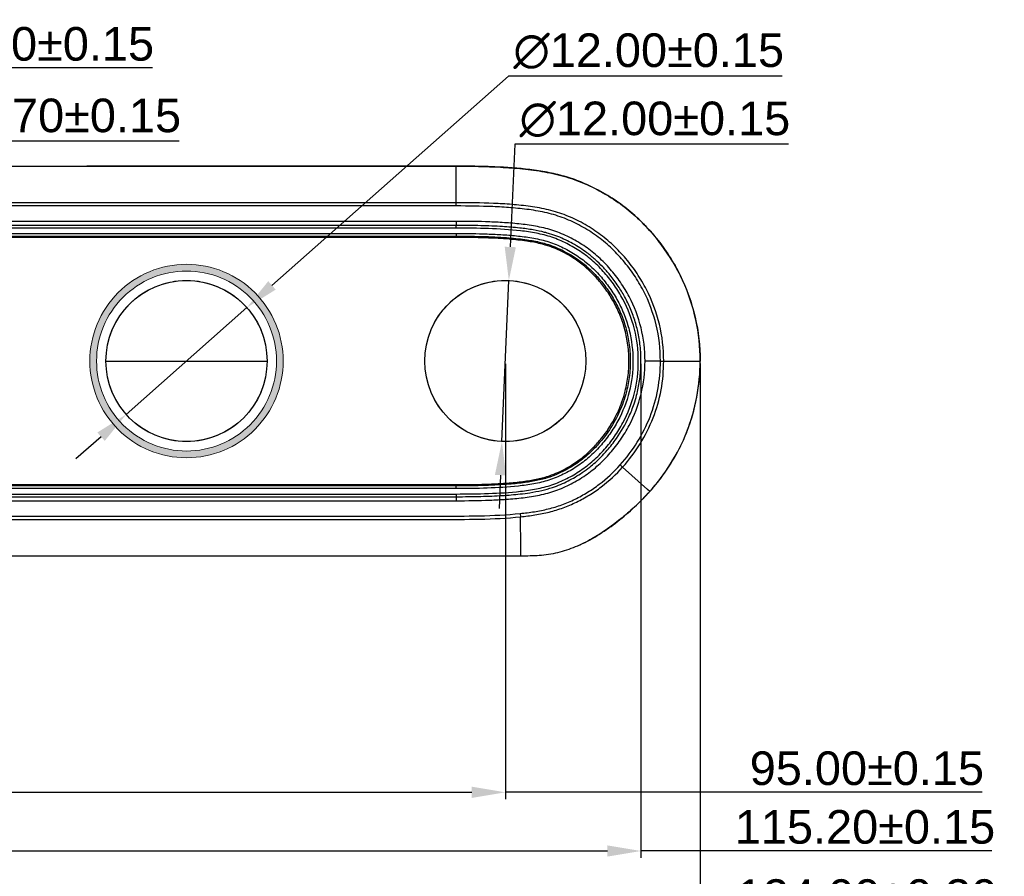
# Model space of a CAD drawing. Header units: millimetres. Extents: x 2163 to 2692, y -1564 to -1190.
# Tile 12 of 47: x 2375 to 2448, y -1386 to -1322. Entities that reach past the tile are written whole.
import ezdxf

# ---------------------------------------------------------------- set-up
doc = ezdxf.new("R2010")
doc.units = ezdxf.units.MM
doc.linetypes.add('CENTER', pattern=[50.8, 31.75, -6.35, 6.35, -6.35])
for name, color, linetype in [('02___PRT_ALL_AXES', 7, 'Continuous'), ('Make2D___U+53EF_U+89C1_U+7EBF___U+573A_U+666F_U+8F6E_U+5ED3_U+7EBF', 7, 'Continuous'), ('Make2D___U+53EF_U+89C1_U+7EBF___U+66F2_U+7EBF', 7, 'Continuous')]:
    doc.layers.add(name, color=color, linetype=linetype)
doc.styles.add('HANA', font='arial.ttf')
doc.dimstyles.new('HANA$3', dxfattribs={"dimtxt": 2.5, "dimasz": 2.5, "dimexe": 0.5, "dimexo": 0.2, "dimgap": 0.5, "dimtad": 1, "dimtih": 1, "dimtoh": 1, "dimzin": 1, "dimdsep": 46, "dimtxsty": 'HANA', "dimcen": 0, "dimclrd": 3, "dimclre": 3, "dimclrt": 4, "dimadec": 0, "dimazin": 0, "dimtfac": 1, "dimtmove": 0, "dimatfit": 3, "dimfxl": 1, "dimtzin": 0, "dimarcsym": 0})

# ---------------------------------------------------------------- blocks, each defined once
blk = doc.blocks.new('*D32')
at = {"lineweight": -2}
for p, q in [((2301.612, -1367.468), (2301.612, -1409.398)), ((2425.634, -1367.457), (2425.634, -1409.398)), ((2304.112, -1408.898), (2423.134, -1408.898)), ((2428.134, -1408.898), (2425.634, -1408.898)), ((2447.483, -1408.898), (2428.134, -1408.898))]:
    blk.add_line(p, q, dxfattribs=at)
for points in [[(2304.112, -1408.482), (2304.112, -1409.315), (2301.612, -1408.898)], [(2423.134, -1409.315), (2423.134, -1408.482), (2425.634, -1408.898)]]:
    blk.add_solid(points)
at = {"layer": 'Defpoints', "color": 0}
for p in [(2301.612, -1367.268), (2425.634, -1367.257), (2425.634, -1408.898)]:
    blk.add_point(p, dxfattribs=at)
at = {"insert": (2438.059, -1407.121), "char_height": 2.5, "attachment_point": 5, "style": 'HANA'}
blk.add_mtext('124.00{\\fArial|b0|i0|c0|p34;%%P0.30}', dxfattribs=at)
blk = doc.blocks.new('*D35')
at = {"lineweight": -2}
for p, q in [((2316.123, -1367.468), (2316.123, -1399.876)), ((2411.123, -1367.468), (2411.123, -1399.876)), ((2318.623, -1399.376), (2408.623, -1399.376)), ((2428.964, -1399.376), (2411.123, -1399.376)), ((2446.633, -1399.376), (2428.964, -1399.376))]:
    blk.add_line(p, q, dxfattribs=at)
for points in [[(2318.623, -1398.959), (2318.623, -1399.793), (2316.123, -1399.376)], [(2408.623, -1399.793), (2408.623, -1398.959), (2411.123, -1399.376)]]:
    blk.add_solid(points)
at = {"layer": 'Defpoints', "color": 0}
for p in [(2316.123, -1367.268), (2411.123, -1367.268), (2411.123, -1399.376)]:
    blk.add_point(p, dxfattribs=at)
at = {"insert": (2438.048, -1397.6), "char_height": 2.5, "attachment_point": 5, "style": 'HANA'}
blk.add_mtext('95.00%%p0.15', dxfattribs=at)
blk = doc.blocks.new('*D38')
at = {"lineweight": -2}
for p, q in [((2353.823, -1367.934), (2353.823, -1344.947)), ((2356.423, -1367.934), (2356.423, -1344.947)), ((2351.323, -1345.447), (2348.823, -1345.447)), ((2353.823, -1345.447), (2356.423, -1345.447)), ((2369.067, -1345.447), (2358.923, -1345.447)), ((2384.837, -1345.447), (2369.067, -1345.447))]:
    blk.add_line(p, q, dxfattribs=at)
for points in [[(2351.323, -1345.863), (2351.323, -1345.03), (2353.823, -1345.447)], [(2358.923, -1345.03), (2358.923, -1345.863), (2356.423, -1345.447)]]:
    blk.add_solid(points)
at = {"layer": 'Defpoints', "color": 0}
for p in [(2356.423, -1345.447), (2353.823, -1368.134), (2356.423, -1368.134)]:
    blk.add_point(p, dxfattribs=at)
at = {"insert": (2377.202, -1343.67), "char_height": 2.5, "attachment_point": 5, "style": 'HANA'}
blk.add_mtext('2.60%%p0.15', dxfattribs=at)
blk = doc.blocks.new('*D45')
at = {"lineweight": -2}
for p, q in [((2368.388, -1330.853), (2365.259, -1341.595)), ((2386.835, -1330.853), (2368.388, -1330.853)), ((2362.686, -1350.428), (2364.56, -1343.995)), ((2361.987, -1352.828), (2361.288, -1355.228))]:
    blk.add_line(p, q, dxfattribs=at)
for points in [[(2364.859, -1341.478), (2365.659, -1341.711), (2364.56, -1343.995)], [(2362.387, -1352.944), (2361.587, -1352.711), (2362.686, -1350.428)]]:
    blk.add_solid(points)
at = {"layer": 'Defpoints', "color": 0}
for p in [(2364.56, -1343.995), (2362.686, -1350.428)]:
    blk.add_point(p, dxfattribs=at)
at = {"insert": (2377.862, -1329.006), "char_height": 2.5, "attachment_point": 5, "style": 'HANA'}
blk.add_mtext('∅6.70%%p0.15', dxfattribs=at)
blk = doc.blocks.new('*D46')
at = {"lineweight": -2}
for p, q in [((2411.355, -1346.051), (2393.739, -1361.635)), ((2431.744, -1346.051), (2411.355, -1346.051)), ((2382.879, -1371.243), (2391.867, -1363.292)), ((2381.007, -1372.9), (2379.135, -1374.556))]:
    blk.add_line(p, q, dxfattribs=at)
for points in [[(2393.463, -1361.323), (2394.015, -1361.948), (2391.867, -1363.292)], [(2381.283, -1373.212), (2380.731, -1372.588), (2382.879, -1371.243)]]:
    blk.add_solid(points)
at = {"layer": 'Defpoints', "color": 0}
for p in [(2391.867, -1363.292), (2382.879, -1371.243)]:
    blk.add_point(p, dxfattribs=at)
at = {"insert": (2421.799, -1344.205), "char_height": 2.5, "attachment_point": 5, "style": 'HANA'}
blk.add_mtext('∅12.00%%p0.15', dxfattribs=at)
blk = doc.blocks.new('*D47')
at = {"lineweight": -2}
for p, q in [((2411.817, -1351.129), (2411.488, -1358.776)), ((2432.206, -1351.129), (2411.817, -1351.129)), ((2410.865, -1373.262), (2411.381, -1361.273)), ((2410.758, -1375.76), (2410.651, -1378.258))]:
    blk.add_line(p, q, dxfattribs=at)
for points in [[(2411.072, -1358.758), (2411.904, -1358.793), (2411.381, -1361.273)], [(2411.174, -1375.778), (2410.342, -1375.742), (2410.865, -1373.262)]]:
    blk.add_solid(points)
at = {"layer": 'Defpoints', "color": 0}
for p in [(2411.381, -1361.273), (2410.865, -1373.262)]:
    blk.add_point(p, dxfattribs=at)
at = {"insert": (2422.261, -1349.283), "char_height": 2.5, "attachment_point": 5, "style": 'HANA'}
blk.add_mtext('∅12.00%%p0.15', dxfattribs=at)
blk = doc.blocks.new('*D58')
at = {"lineweight": -2}
for p, q in [((2306.023, -1347.412), (2306.023, -1384.189)), ((2421.223, -1347.412), (2421.223, -1384.189)), ((2308.523, -1383.689), (2418.723, -1383.689)), ((2427.969, -1383.689), (2421.223, -1383.689)), ((2447.345, -1383.689), (2427.969, -1383.689))]:
    blk.add_line(p, q, dxfattribs=at)
for points in [[(2308.523, -1383.272), (2308.523, -1384.105), (2306.023, -1383.689)], [(2418.723, -1384.105), (2418.723, -1383.272), (2421.223, -1383.689)]]:
    blk.add_solid(points)
at = {"layer": 'Defpoints', "color": 0}
for p in [(2306.023, -1347.212), (2421.223, -1347.212), (2421.223, -1383.689)]:
    blk.add_point(p, dxfattribs=at)
at = {"insert": (2437.907, -1381.912), "char_height": 2.5, "attachment_point": 5, "style": 'HANA'}
blk.add_mtext('115.20%%p0.15', dxfattribs=at)

msp = doc.modelspace()

# ---------------------------------------------------------------- hatches: boundary and pattern name
at = {"layer": 'Make2D___U+53EF_U+89C1_U+7EBF___U+66F2_U+7EBF'}
h = msp.add_hatch(color=253, dxfattribs=at)
h.dxf.hatch_style = 2
edge = h.paths.add_edge_path()
edge.add_spline(control_points=[(2392.464, -1342.12), (2391.112, -1340.768), (2389.286, -1340.011), (2387.373, -1340.011), (2385.461, -1340.011), (2383.634, -1340.768), (2382.282, -1342.12), (2380.93, -1343.472), (2380.173, -1345.299), (2380.173, -1347.211), (2380.173, -1349.124), (2380.93, -1350.95), (2382.282, -1352.302), (2383.634, -1353.655), (2385.461, -1354.411), (2387.373, -1354.411), (2389.285, -1354.411), (2391.112, -1353.655), (2392.464, -1352.303), (2393.816, -1350.95), (2394.573, -1349.124), (2394.573, -1347.211), (2394.573, -1345.299), (2393.817, -1343.473), (2392.464, -1342.12)], knot_values=[0, 0, 0, 0, 1, 1, 1, 2, 2, 2, 3, 3, 3, 4, 4, 4, 5, 5, 5, 6, 6, 6, 7, 7, 7, 8, 8, 8, 8], degree=3, periodic=1)
edge = h.paths.add_edge_path()
edge.add_spline(control_points=[(2392.111, -1351.949), (2390.852, -1353.207), (2389.153, -1353.911), (2387.373, -1353.911), (2385.593, -1353.911), (2383.894, -1353.207), (2382.635, -1351.949), (2381.377, -1350.691), (2380.673, -1348.991), (2380.673, -1347.211), (2380.673, -1345.432), (2381.377, -1343.732), (2382.636, -1342.474), (2383.894, -1341.215), (2385.594, -1340.511), (2387.373, -1340.511), (2389.153, -1340.511), (2390.852, -1341.215), (2392.111, -1342.474), (2393.369, -1343.732), (2394.073, -1345.432), (2394.073, -1347.211), (2394.073, -1348.991), (2393.369, -1350.691), (2392.111, -1351.949)], knot_values=[0, 0, 0, 0, 1, 1, 1, 2, 2, 2, 3, 3, 3, 4, 4, 4, 5, 5, 5, 6, 6, 6, 7, 7, 7, 8, 8, 8, 8], degree=3, periodic=1)

# ---------------------------------------------------------------- linework, layer by layer
at = {"color": 7, "linetype": 'Continuous'}
for p, q in [((2319.782, -1332.705), (2407.464, -1332.705)), ((2407.266, -1332.702), (2379.951, -1332.705)), ((2407.462, -1333.467), (2407.462, -1332.705)), ((2407.463, -1335.421), (2407.462, -1333.467)), ((2407.463, -1335.421), (2319.783, -1335.421)), ((2407.463, -1335.667), (2407.463, -1335.421)), ((2407.463, -1335.667), (2319.783, -1335.667)), ((2407.463, -1336.811), (2319.783, -1336.811)), ((2407.463, -1336.811), (2407.463, -1337.111)), ((2407.463, -1337.111), (2319.783, -1337.111)), ((2407.463, -1337.311), (2319.783, -1337.311)), ((2407.463, -1337.311), (2407.463, -1337.111)), ((2319.783, -1337.711), (2407.463, -1337.711)), ((2319.783, -1337.911), (2407.463, -1337.911)), ((2407.463, -1338.011), (2319.783, -1338.011)), ((2407.457, -1338.01), (2407.457, -1337.911)), ((2407.463, -1337.711), (2407.463, -1337.911)), ((2422.668, -1347.211), (2422.914, -1347.211)), ((2422.914, -1347.211), (2424.257, -1347.211)), ((2424.257, -1347.211), (2425.015, -1347.211)), ((2425.015, -1347.211), (2425.629, -1347.211)), ((2424.524, -1352.753), (2424.54, -1352.717)), ((2424.53, -1352.755), (2424.545, -1352.719)), ((2419.674, -1354.944), (2419.857, -1355.108)), ((2421.704, -1356.767), (2419.857, -1355.108)), ((2319.783, -1356.411), (2407.463, -1356.411)), ((2407.463, -1356.511), (2319.783, -1356.511)), ((2407.463, -1356.711), (2319.783, -1356.711)), ((2407.457, -1356.413), (2407.457, -1356.511)), ((2407.463, -1356.711), (2407.463, -1356.511)), ((2319.783, -1357.111), (2407.463, -1357.111)), ((2319.783, -1357.311), (2407.463, -1357.311)), ((2407.463, -1357.111), (2407.463, -1357.611)), ((2421.876, -1356.92), (2421.704, -1356.767)), ((2421.883, -1356.917), (2421.825, -1356.981)), ((2319.783, -1357.611), (2407.463, -1357.611)), ((2412.227, -1358.562), (2412.253, -1358.806)), ((2412.264, -1361.101), (2412.253, -1358.806)), ((2412.273, -1361.731), (2412.264, -1361.101)), ((2412.273, -1361.731), (2363.623, -1361.731))]:
    msp.add_line(p, q, dxfattribs=at)
msp.add_line((2422.668, -1347.211), (2421.523, -1347.211))
for centre, radius, start, end in [((2406.848, -1538.693), 205.991, 89.76181, 89.88385), ((2411.45, -1346.913), 14.066, 61.94438, 62.54732), ((2411.114, -1347.202), 14.52, 359.98043, 12.16806), ((2411.408, -1347.267), 14.224, 337.45859, 338.32068), ((2409.693, -1345.989), 16.376, 317.4912, 317.82219)]:
    msp.add_arc(centre, radius, start, end, dxfattribs=at)
for points, knots in [([(2407.464, -1332.705), (2408.563, -1332.705), (2410.213, -1332.731), (2412.407, -1332.886), (2414.044, -1333.099), (2415.387, -1333.404), (2416.431, -1333.752), (2417.194, -1334.066), (2417.936, -1334.427), (2418.897, -1334.962), (2420.036, -1335.737), (2421.278, -1336.827), (2422.755, -1338.457), (2424.259, -1340.783), (2425.383, -1343.909), (2425.629, -1346.113), (2425.629, -1347.211)], [0, 0, 0, 0, 0.125082, 0.187625, 0.25016, 0.31268, 0.343952, 0.375224, 0.406497, 0.437769, 0.500287, 0.562807, 0.625333, 0.750207, 0.875087, 1, 1, 1, 1]), ([(2417.935, -1334.431), (2417.548, -1334.23), (2416.756, -1333.86), (2415.517, -1333.434), (2414.239, -1333.141), (2412.513, -1332.882), (2410.769, -1332.765), (2409.022, -1332.712), (2408.145, -1332.705), (2407.705, -1332.703)], [0, 0, 0, 0, 0.124831, 0.249637, 0.374466, 0.499583, 0.748863, 0.87405, 1, 1, 1, 1]), ([(2425.308, -1344.142), (2425.089, -1343.131), (2424.425, -1341.151), (2423.083, -1338.916), (2421.757, -1337.322), (2420.642, -1336.235), (2419.411, -1335.281), (2418.523, -1334.743), (2418.066, -1334.5)], [0, 0, 0, 0, 0.249815, 0.499641, 0.624749, 0.749837, 0.874913, 1, 1, 1, 1]), ([(2422.914, -1347.211), (2422.914, -1346.291), (2422.703, -1344.443), (2421.889, -1342.266), (2420.95, -1340.677), (2420.115, -1339.572), (2419.163, -1338.565), (2418.096, -1337.681), (2417.119, -1337.065), (2416.298, -1336.645), (2415.664, -1336.367), (2415.011, -1336.136), (2414.122, -1335.893), (2412.985, -1335.689), (2411.609, -1335.546), (2409.768, -1335.44), (2408.385, -1335.421), (2407.463, -1335.421)], [0, 0, 0, 0, 0.124814, 0.249644, 0.312177, 0.374707, 0.43723, 0.499744, 0.562255, 0.593524, 0.624792, 0.656061, 0.68733, 0.749854, 0.812389, 0.874928, 1, 1, 1, 1]), ([(2422.668, -1347.211), (2422.668, -1346.308), (2422.46, -1344.492), (2421.657, -1342.353), (2420.732, -1340.794), (2419.909, -1339.71), (2418.971, -1338.723), (2417.919, -1337.858), (2416.957, -1337.256), (2416.149, -1336.847), (2415.525, -1336.577), (2414.882, -1336.354), (2414.007, -1336.12), (2412.889, -1335.925), (2411.537, -1335.788), (2409.728, -1335.685), (2408.369, -1335.667), (2407.463, -1335.667)], [0, 0, 0, 0, 0.124813, 0.249641, 0.312174, 0.374704, 0.437227, 0.499741, 0.562251, 0.593521, 0.624789, 0.656057, 0.687327, 0.749852, 0.812388, 0.874927, 1, 1, 1, 1]), ([(2407.463, -1357.611), (2408.294, -1357.611), (2409.541, -1357.595), (2411.201, -1357.51), (2412.443, -1357.398), (2413.676, -1357.21), (2414.884, -1356.89), (2416.026, -1356.38), (2417.099, -1355.741), (2418.078, -1354.965), (2418.95, -1354.071), (2419.715, -1353.084), (2420.579, -1351.663), (2421.329, -1349.705), (2421.62, -1347.211), (2421.329, -1344.717), (2420.579, -1342.759), (2419.715, -1341.338), (2418.949, -1340.352), (2418.078, -1339.458), (2417.098, -1338.681), (2416.026, -1338.042), (2414.884, -1337.533), (2413.676, -1337.213), (2412.443, -1337.025), (2411.201, -1336.912), (2409.541, -1336.827), (2408.294, -1336.811), (2407.463, -1336.811)], [0, 0, 0, 0, 0.062548, 0.093823, 0.125097, 0.156366, 0.187621, 0.218875, 0.250133, 0.281391, 0.312653, 0.343918, 0.375185, 0.437598, 0.500007, 0.562416, 0.624825, 0.656089, 0.687352, 0.718614, 0.749873, 0.78113, 0.812383, 0.843636, 0.874904, 0.906177, 0.937452, 1, 1, 1, 1]), ([(2407.463, -1357.311), (2408.077, -1357.311), (2409.232, -1357.3), (2410.821, -1357.237), (2412.04, -1357.137), (2413.017, -1357.01), (2413.836, -1356.858), (2414.584, -1356.651), (2415.223, -1356.409), (2415.793, -1356.142), (2416.333, -1355.848), (2416.87, -1355.51), (2417.516, -1355.037), (2418.136, -1354.482), (2418.802, -1353.767), (2419.568, -1352.789), (2420.24, -1351.625), (2420.68, -1350.515), (2420.947, -1349.622), (2421.14, -1348.671), (2421.24, -1347.536), (2421.212, -1346.382), (2421.062, -1345.299), (2420.808, -1344.282), (2420.462, -1343.33), (2420.03, -1342.439), (2419.517, -1341.596), (2418.967, -1340.855), (2418.386, -1340.199), (2417.816, -1339.647), (2417.083, -1339.048), (2416.342, -1338.569), (2415.591, -1338.181), (2415.02, -1337.93), (2414.507, -1337.753), (2413.902, -1337.586), (2413.169, -1337.434), (2412.116, -1337.292), (2410.813, -1337.186), (2409.232, -1337.123), (2408.077, -1337.111), (2407.463, -1337.111)], [0, 0, 0, 0, 0.042608, 0.080491, 0.112226, 0.130744, 0.153589, 0.176247, 0.193519, 0.210391, 0.225963, 0.242283, 0.261027, 0.290091, 0.308735, 0.337787, 0.387161, 0.414377, 0.432282, 0.46114, 0.49129, 0.522152, 0.551701, 0.577839, 0.605306, 0.631925, 0.656031, 0.68303, 0.704104, 0.724684, 0.746019, 0.779796, 0.795295, 0.812546, 0.830089, 0.840407, 0.863168, 0.888386, 0.919509, 0.957392, 1, 1, 1, 1]), ([(2407.463, -1357.111), (2408.261, -1357.111), (2409.857, -1357.091), (2411.852, -1356.973), (2413.433, -1356.746), (2414.599, -1356.459), (2415.702, -1355.984), (2416.738, -1355.381), (2417.686, -1354.644), (2418.529, -1353.791), (2419.27, -1352.847), (2420.107, -1351.487), (2420.835, -1349.608), (2421.117, -1347.212), (2420.835, -1344.816), (2420.107, -1342.937), (2419.27, -1341.576), (2418.53, -1340.632), (2417.686, -1339.779), (2416.738, -1339.042), (2415.702, -1338.439), (2414.599, -1337.964), (2413.433, -1337.676), (2411.852, -1337.45), (2409.857, -1337.332), (2408.261, -1337.311), (2407.463, -1337.311)], [0, 0, 0, 0, 0.062548, 0.125084, 0.156352, 0.187608, 0.218859, 0.250116, 0.281373, 0.312632, 0.343893, 0.375156, 0.437566, 0.499986, 0.562407, 0.62483, 0.656097, 0.687363, 0.718624, 0.749881, 0.781137, 0.812389, 0.843645, 0.874915, 0.937452, 1, 1, 1, 1]), ([(2407.463, -1337.711), (2408.235, -1337.711), (2409.393, -1337.725), (2410.935, -1337.798), (2412.089, -1337.892), (2413.237, -1338.048), (2414.179, -1338.268), (2414.905, -1338.532), (2415.608, -1338.852), (2416.449, -1339.33), (2417.371, -1340.035), (2418.192, -1340.855), (2418.913, -1341.764), (2419.526, -1342.75), (2420.014, -1343.804), (2420.484, -1345.277), (2420.716, -1347.213), (2420.439, -1349.531), (2419.728, -1351.347), (2418.913, -1352.659), (2418.192, -1353.568), (2417.371, -1354.388), (2416.448, -1355.093), (2415.608, -1355.571), (2414.905, -1355.891), (2414.179, -1356.155), (2413.237, -1356.374), (2411.707, -1356.582), (2409.778, -1356.692), (2408.235, -1356.711), (2407.463, -1356.711)], [0, 0, 0, 0, 0.062518, 0.093777, 0.125036, 0.156292, 0.187538, 0.203168, 0.2188, 0.250047, 0.281297, 0.312553, 0.343813, 0.375079, 0.406353, 0.437633, 0.500089, 0.562537, 0.624954, 0.656214, 0.687471, 0.718722, 0.749968, 0.781213, 0.796843, 0.812473, 0.843718, 0.874974, 0.937482, 1, 1, 1, 1]), ([(2407.463, -1337.911), (2407.832, -1337.911), (2408.553, -1337.916), (2409.593, -1337.939), (2410.538, -1337.978), (2411.577, -1338.047), (2412.639, -1338.157), (2413.584, -1338.329), (2414.193, -1338.495), (2414.572, -1338.622), (2415.003, -1338.792), (2415.442, -1339.001), (2415.973, -1339.291), (2416.571, -1339.671), (2417.248, -1340.204), (2417.93, -1340.875), (2418.566, -1341.634), (2419.162, -1342.518), (2419.676, -1343.513), (2420.069, -1344.577), (2420.336, -1345.742), (2420.449, -1346.981), (2420.395, -1348.256), (2420.194, -1349.363), (2419.852, -1350.484), (2419.308, -1351.697), (2418.546, -1352.835), (2417.711, -1353.785), (2417.004, -1354.426), (2416.305, -1354.928), (2415.697, -1355.292), (2415.083, -1355.598), (2414.519, -1355.826), (2414.005, -1355.982), (2413.392, -1356.132), (2412.525, -1356.277), (2411.533, -1356.379), (2410.542, -1356.445), (2409.593, -1356.484), (2408.553, -1356.507), (2407.832, -1356.511), (2407.463, -1356.511)], [0, 0, 0, 0, 0.030399, 0.059303, 0.08569, 0.108277, 0.145016, 0.173553, 0.187308, 0.196902, 0.20647, 0.225434, 0.236909, 0.256315, 0.283681, 0.307741, 0.335003, 0.365107, 0.395334, 0.427062, 0.458325, 0.493516, 0.529241, 0.563137, 0.585962, 0.625648, 0.672187, 0.698291, 0.729693, 0.750586, 0.76906, 0.788019, 0.807004, 0.819109, 0.832234, 0.858944, 0.891426, 0.914311, 0.940697, 0.969601, 1, 1, 1, 1]), ([(2407.463, -1356.411), (2407.832, -1356.411), (2408.551, -1356.407), (2409.59, -1356.384), (2410.537, -1356.345), (2411.524, -1356.28), (2412.512, -1356.178), (2413.372, -1356.034), (2413.979, -1355.885), (2414.485, -1355.732), (2415.042, -1355.507), (2415.649, -1355.204), (2416.25, -1354.845), (2416.941, -1354.349), (2417.639, -1353.714), (2418.466, -1352.774), (2419.22, -1351.648), (2419.758, -1350.449), (2420.096, -1349.34), (2420.295, -1348.245), (2420.349, -1346.983), (2420.237, -1345.758), (2419.973, -1344.606), (2419.584, -1343.554), (2419.076, -1342.569), (2418.486, -1341.694), (2417.857, -1340.943), (2417.182, -1340.28), (2416.513, -1339.753), (2415.922, -1339.377), (2415.397, -1339.09), (2414.962, -1338.884), (2414.538, -1338.716), (2414.164, -1338.591), (2413.563, -1338.427), (2412.626, -1338.257), (2411.569, -1338.146), (2410.533, -1338.078), (2409.59, -1338.039), (2408.551, -1338.016), (2407.832, -1338.011), (2407.463, -1338.011)], [0, 0, 0, 0, 0.030399, 0.059303, 0.085689, 0.108574, 0.141056, 0.167766, 0.180891, 0.192996, 0.211981, 0.23094, 0.249414, 0.270307, 0.301709, 0.327813, 0.374352, 0.414037, 0.436863, 0.470759, 0.506484, 0.541675, 0.572938, 0.604666, 0.634893, 0.664997, 0.692259, 0.716319, 0.743685, 0.763091, 0.774566, 0.79353, 0.803098, 0.812692, 0.826447, 0.854984, 0.891723, 0.91431, 0.940697, 0.969601, 1, 1, 1, 1]), ([(2419.674, -1354.944), (2420.146, -1354.419), (2420.999, -1353.283), (2421.957, -1351.382), (2422.542, -1349.333), (2422.668, -1347.917), (2422.668, -1347.211)], [0, 0, 0, 0, 0.250049, 0.500023, 0.749982, 1, 1, 1, 1]), ([(2419.857, -1355.108), (2420.339, -1354.572), (2421.21, -1353.413), (2422.188, -1351.47), (2422.785, -1349.378), (2422.914, -1347.932), (2422.914, -1347.211)], [0, 0, 0, 0, 0.249977, 0.499935, 0.749994, 1, 1, 1, 1]), ([(2421.825, -1356.981), (2422.42, -1356.325), (2423.501, -1354.9), (2424.72, -1352.499), (2425.467, -1349.903), (2425.629, -1348.105), (2425.629, -1347.211)], [0, 0, 0, 0, 0.247864, 0.497933, 0.749787, 1, 1, 1, 1]), ([(2424.625, -1352.521), (2424.96, -1351.68), (2425.469, -1349.928), (2425.635, -1348.113), (2425.634, -1347.207)], [0, 0, 0, 0, 0.500002, 1, 1, 1, 1]), ([(2421.829, -1356.984), (2422.298, -1356.466), (2423.17, -1355.366), (2423.874, -1354.152), (2424.182, -1353.524)], [0, 0, 0, 0, 0.49998, 1, 1, 1, 1]), ([(2412.227, -1358.562), (2412.579, -1358.526), (2413.282, -1358.438), (2414.325, -1358.236), (2415.344, -1357.932), (2416.319, -1357.508), (2417.25, -1356.996), (2418.42, -1356.199), (2419.202, -1355.47), (2419.674, -1354.944)], [0, 0, 0, 0, 0.125052, 0.25009, 0.375114, 0.500142, 0.625174, 0.750203, 1, 1, 1, 1]), ([(2412.253, -1358.806), (2412.612, -1358.768), (2413.329, -1358.677), (2414.393, -1358.468), (2415.434, -1358.157), (2416.43, -1357.725), (2417.381, -1357.203), (2418.577, -1356.39), (2419.375, -1355.645), (2419.857, -1355.108)], [0, 0, 0, 0, 0.125051, 0.250089, 0.375115, 0.500144, 0.625176, 0.750204, 1, 1, 1, 1]), ([(2421.825, -1356.981), (2421.516, -1357.321), (2420.869, -1357.976), (2419.488, -1359.187), (2417.985, -1360.263), (2416.336, -1361.083), (2415.022, -1361.519), (2413.653, -1361.726), (2412.733, -1361.732), (2412.273, -1361.731)], [0, 0, 0, 0, 0.12501, 0.250096, 0.499913, 0.624962, 0.749975, 0.874966, 1, 1, 1, 1]), ([(2416.504, -1360.977), (2417.511, -1360.539), (2418.918, -1359.639), (2420.608, -1358.234), (2421.393, -1357.46), (2421.765, -1357.054)], [0, 0, 0, 0, 0.499464, 0.749753, 1, 1, 1, 1]), ([(2363.623, -1358.753), (2365.649, -1358.753), (2369.699, -1358.753), (2375.776, -1358.753), (2381.852, -1358.752), (2387.928, -1358.753), (2394.004, -1358.755), (2400.081, -1358.754), (2405.144, -1358.748), (2409.195, -1358.76), (2411.22, -1358.666), (2412.227, -1358.562)], [0, 0, 0, 0, 0.125002, 0.250004, 0.375006, 0.500008, 0.62501, 0.750012, 0.875014, 0.937514, 1, 1, 1, 1]), ([(2363.623, -1359.001), (2365.65, -1359.001), (2369.702, -1359.001), (2375.782, -1359.001), (2381.861, -1359.001), (2387.94, -1359.001), (2394.019, -1359.003), (2400.098, -1359.002), (2405.164, -1358.997), (2409.217, -1359.008), (2411.245, -1358.912), (2412.253, -1358.808)], [0, 0, 0, 0, 0.125, 0.249997, 0.374992, 0.499986, 0.624981, 0.749974, 0.874969, 0.937477, 1, 1, 1, 1])]:
    msp.add_open_spline(points, degree=3, knots=knots, dxfattribs=at)
at = {"layer": '02___PRT_ALL_AXES', "color": 7, "linetype": 'Continuous'}
for centre in [(2387.373, -1347.211), (2411.123, -1347.211)]:
    msp.add_circle(centre, 6, dxfattribs=at)
at = {"layer": 'Make2D___U+53EF_U+89C1_U+7EBF___U+573A_U+666F_U+8F6E_U+5ED3_U+7EBF', "color": 7, "lineweight": 9}
for points in [[(2319.783, -1338.011), (2407.463, -1338.011)], [(2407.463, -1356.411), (2319.783, -1356.411)]]:
    msp.add_lwpolyline(points, dxfattribs=at)
for points, knots in [([(2407.463, -1356.411), (2407.832, -1356.411), (2408.201, -1356.409), (2408.569, -1356.404), (2408.92, -1356.399), (2409.27, -1356.391), (2409.62, -1356.38), (2409.94, -1356.37), (2410.26, -1356.356), (2410.579, -1356.339), (2410.855, -1356.324), (2411.132, -1356.305), (2411.408, -1356.283), (2411.8, -1356.251), (2412.191, -1356.211), (2412.579, -1356.157), (2412.898, -1356.113), (2413.216, -1356.06), (2413.53, -1355.991), (2413.684, -1355.958), (2413.837, -1355.92), (2413.989, -1355.878), (2414.129, -1355.84), (2414.268, -1355.798), (2414.405, -1355.751), (2414.62, -1355.677), (2414.831, -1355.592), (2415.039, -1355.499), (2415.246, -1355.405), (2415.45, -1355.303), (2415.65, -1355.194), (2415.844, -1355.087), (2416.035, -1354.973), (2416.221, -1354.852), (2416.431, -1354.715), (2416.635, -1354.569), (2416.831, -1354.413), (2417.127, -1354.18), (2417.407, -1353.926), (2417.67, -1353.655), (2417.889, -1353.431), (2418.096, -1353.195), (2418.292, -1352.95), (2418.641, -1352.512), (2418.954, -1352.046), (2419.221, -1351.555), (2419.45, -1351.136), (2419.646, -1350.7), (2419.805, -1350.251), (2419.897, -1349.992), (2419.977, -1349.73), (2420.045, -1349.464), (2420.145, -1349.07), (2420.218, -1348.668), (2420.264, -1348.263), (2420.313, -1347.837), (2420.331, -1347.407), (2420.32, -1346.978), (2420.31, -1346.555), (2420.271, -1346.133), (2420.203, -1345.716), (2420.142, -1345.345), (2420.058, -1344.978), (2419.951, -1344.618), (2419.842, -1344.253), (2419.71, -1343.895), (2419.556, -1343.546), (2419.409, -1343.214), (2419.242, -1342.891), (2419.057, -1342.579), (2418.872, -1342.267), (2418.67, -1341.967), (2418.451, -1341.678), (2418.254, -1341.417), (2418.043, -1341.165), (2417.82, -1340.925), (2417.623, -1340.713), (2417.417, -1340.51), (2417.2, -1340.319), (2416.955, -1340.101), (2416.696, -1339.897), (2416.427, -1339.709), (2416.236, -1339.576), (2416.039, -1339.451), (2415.837, -1339.335), (2415.718, -1339.266), (2415.597, -1339.199), (2415.474, -1339.136), (2415.272, -1339.031), (2415.066, -1338.933), (2414.857, -1338.845), (2414.751, -1338.8), (2414.645, -1338.758), (2414.537, -1338.719), (2414.429, -1338.679), (2414.32, -1338.643), (2414.211, -1338.609), (2414.053, -1338.56), (2413.894, -1338.517), (2413.733, -1338.478), (2413.4, -1338.398), (2413.062, -1338.336), (2412.721, -1338.286), (2412.282, -1338.221), (2411.84, -1338.175), (2411.397, -1338.139), (2411.125, -1338.117), (2410.852, -1338.099), (2410.579, -1338.084), (2410.26, -1338.066), (2409.94, -1338.053), (2409.62, -1338.043), (2409.27, -1338.032), (2408.92, -1338.024), (2408.569, -1338.019), (2408.201, -1338.014), (2407.832, -1338.011), (2407.463, -1338.011)], [0, 0, 0, 0, 1, 1, 1, 2, 2, 2, 3, 3, 3, 4, 4, 4, 5, 5, 5, 6, 6, 6, 7, 7, 7, 8, 8, 8, 9, 9, 9, 10, 10, 10, 11, 11, 11, 12, 12, 12, 13, 13, 13, 14, 14, 14, 15, 15, 15, 16, 16, 16, 17, 17, 17, 18, 18, 18, 19, 19, 19, 20, 20, 20, 21, 21, 21, 22, 22, 22, 23, 23, 23, 24, 24, 24, 25, 25, 25, 26, 26, 26, 27, 27, 27, 28, 28, 28, 29, 29, 29, 30, 30, 30, 31, 31, 31, 32, 32, 32, 33, 33, 33, 34, 34, 34, 35, 35, 35, 36, 36, 36, 37, 37, 37, 38, 38, 38, 39, 39, 39, 39]), ([(2381.373, -1347.211), (2381.373, -1345.62), (2382.005, -1344.094), (2383.13, -1342.969), (2384.256, -1341.844), (2385.782, -1341.211), (2387.373, -1341.211), (2388.964, -1341.211), (2390.49, -1341.843), (2391.616, -1342.969), (2392.741, -1344.094), (2393.373, -1345.62), (2393.373, -1347.211)], [0, 0, 0, 0, 1, 1, 1, 2, 2, 2, 3, 3, 3, 4, 4, 4, 4]), ([(2405.123, -1347.211), (2405.123, -1345.62), (2405.755, -1344.094), (2406.88, -1342.969), (2408.006, -1341.844), (2409.532, -1341.211), (2411.123, -1341.211), (2412.714, -1341.211), (2414.24, -1341.843), (2415.366, -1342.969), (2416.491, -1344.094), (2417.123, -1345.62), (2417.123, -1347.211)], [0, 0, 0, 0, 1, 1, 1, 2, 2, 2, 3, 3, 3, 4, 4, 4, 4]), ([(2393.373, -1347.211), (2393.373, -1348.803), (2392.741, -1350.329), (2391.616, -1351.454), (2390.491, -1352.579), (2388.964, -1353.211), (2387.373, -1353.211), (2385.782, -1353.211), (2384.256, -1352.579), (2383.131, -1351.454), (2382.005, -1350.329), (2381.373, -1348.803), (2381.373, -1347.211)], [0, 0, 0, 0, 1, 1, 1, 2, 2, 2, 3, 3, 3, 4, 4, 4, 4]), ([(2417.123, -1347.211), (2417.123, -1348.803), (2416.491, -1350.329), (2415.366, -1351.454), (2414.241, -1352.579), (2412.714, -1353.211), (2411.123, -1353.211), (2409.532, -1353.211), (2408.006, -1352.579), (2406.881, -1351.454), (2405.755, -1350.329), (2405.123, -1348.803), (2405.123, -1347.211)], [0, 0, 0, 0, 1, 1, 1, 2, 2, 2, 3, 3, 3, 4, 4, 4, 4])]:
    msp.add_open_spline(points, degree=3, knots=knots, dxfattribs=at)
at = {"layer": 'Make2D___U+53EF_U+89C1_U+7EBF___U+66F2_U+7EBF', "color": 1, "linetype": 'CENTER', "ltscale": 1.219198}
msp.add_line((2381.373, -1347.211), (2393.373, -1347.211), dxfattribs=at)
at = {"layer": 'Make2D___U+53EF_U+89C1_U+7EBF___U+66F2_U+7EBF', "color": 7, "lineweight": 9}
for points, knots in [([(2407.463, -1356.411), (2407.463, -1356.411), (2319.783, -1356.411), (2319.783, -1356.411), (2319.395, -1356.411), (2319.008, -1356.409), (2318.62, -1356.403), (2318.256, -1356.398), (2317.891, -1356.389), (2317.527, -1356.377), (2317.191, -1356.365), (2316.856, -1356.35), (2316.522, -1356.331), (2316.241, -1356.314), (2315.96, -1356.294), (2315.679, -1356.27), (2315.297, -1356.236), (2314.916, -1356.195), (2314.537, -1356.139), (2314.196, -1356.089), (2313.857, -1356.027), (2313.524, -1355.947), (2313.366, -1355.909), (2313.21, -1355.867), (2313.055, -1355.82), (2312.928, -1355.781), (2312.802, -1355.739), (2312.678, -1355.692), (2312.512, -1355.631), (2312.348, -1355.563), (2312.186, -1355.489), (2312.075, -1355.438), (2311.965, -1355.385), (2311.857, -1355.33), (2311.654, -1355.228), (2311.454, -1355.118), (2311.26, -1355), (2311.046, -1354.87), (2310.837, -1354.73), (2310.635, -1354.581), (2310.34, -1354.364), (2310.06, -1354.127), (2309.795, -1353.873), (2309.571, -1353.658), (2309.358, -1353.431), (2309.157, -1353.195), (2308.892, -1352.885), (2308.646, -1352.558), (2308.422, -1352.217), (2308.221, -1351.911), (2308.037, -1351.593), (2307.873, -1351.265), (2307.696, -1350.91), (2307.541, -1350.543), (2307.412, -1350.168), (2307.305, -1349.857), (2307.215, -1349.54), (2307.143, -1349.219), (2307.077, -1348.925), (2307.025, -1348.627), (2306.989, -1348.328), (2306.946, -1347.968), (2306.924, -1347.606), (2306.923, -1347.244), (2306.922, -1347.015), (2306.93, -1346.786), (2306.946, -1346.558), (2306.973, -1346.162), (2307.026, -1345.768), (2307.105, -1345.38), (2307.182, -1344.999), (2307.285, -1344.624), (2307.411, -1344.256), (2307.541, -1343.88), (2307.696, -1343.513), (2307.874, -1343.157), (2308.039, -1342.828), (2308.223, -1342.508), (2308.426, -1342.201), (2308.639, -1341.877), (2308.871, -1341.566), (2309.121, -1341.269), (2309.322, -1341.032), (2309.533, -1340.805), (2309.755, -1340.589), (2309.974, -1340.376), (2310.205, -1340.174), (2310.445, -1339.986), (2310.798, -1339.71), (2311.173, -1339.463), (2311.565, -1339.246), (2311.77, -1339.133), (2311.979, -1339.028), (2312.192, -1338.932), (2312.303, -1338.881), (2312.415, -1338.833), (2312.528, -1338.788), (2312.64, -1338.743), (2312.753, -1338.702), (2312.867, -1338.664), (2313.035, -1338.607), (2313.205, -1338.557), (2313.376, -1338.512), (2313.697, -1338.429), (2314.022, -1338.365), (2314.35, -1338.313), (2314.552, -1338.28), (2314.755, -1338.252), (2314.958, -1338.228), (2315.202, -1338.198), (2315.448, -1338.173), (2315.693, -1338.152), (2315.969, -1338.128), (2316.245, -1338.108), (2316.522, -1338.092), (2316.856, -1338.073), (2317.191, -1338.058), (2317.527, -1338.046), (2317.891, -1338.034), (2318.256, -1338.025), (2318.62, -1338.02), (2319.008, -1338.014), (2319.395, -1338.011), (2319.783, -1338.011), (2319.783, -1338.011), (2407.463, -1338.011), (2407.463, -1338.011), (2407.832, -1338.011), (2408.201, -1338.014), (2408.569, -1338.019), (2408.92, -1338.024), (2409.27, -1338.032), (2409.62, -1338.043), (2409.94, -1338.053), (2410.26, -1338.066), (2410.579, -1338.084), (2410.852, -1338.099), (2411.125, -1338.117), (2411.397, -1338.139), (2411.84, -1338.175), (2412.282, -1338.221), (2412.721, -1338.286), (2413.062, -1338.336), (2413.4, -1338.398), (2413.733, -1338.478), (2413.894, -1338.517), (2414.053, -1338.56), (2414.211, -1338.609), (2414.32, -1338.643), (2414.429, -1338.679), (2414.537, -1338.719), (2414.645, -1338.758), (2414.751, -1338.8), (2414.857, -1338.845), (2415.066, -1338.933), (2415.272, -1339.031), (2415.474, -1339.136), (2415.597, -1339.199), (2415.718, -1339.266), (2415.837, -1339.335), (2416.039, -1339.451), (2416.236, -1339.576), (2416.427, -1339.709), (2416.696, -1339.897), (2416.955, -1340.101), (2417.2, -1340.319), (2417.417, -1340.51), (2417.623, -1340.713), (2417.82, -1340.925), (2418.043, -1341.165), (2418.254, -1341.417), (2418.451, -1341.678), (2418.67, -1341.967), (2418.872, -1342.267), (2419.057, -1342.579), (2419.242, -1342.891), (2419.409, -1343.214), (2419.556, -1343.546), (2419.71, -1343.895), (2419.842, -1344.253), (2419.951, -1344.618), (2420.058, -1344.978), (2420.142, -1345.345), (2420.203, -1345.716), (2420.271, -1346.133), (2420.31, -1346.555), (2420.32, -1346.978), (2420.331, -1347.407), (2420.313, -1347.837), (2420.264, -1348.263), (2420.218, -1348.668), (2420.145, -1349.07), (2420.045, -1349.464), (2419.977, -1349.73), (2419.897, -1349.992), (2419.805, -1350.251), (2419.646, -1350.7), (2419.45, -1351.136), (2419.221, -1351.555), (2418.954, -1352.046), (2418.641, -1352.512), (2418.292, -1352.95), (2418.096, -1353.195), (2417.889, -1353.431), (2417.67, -1353.655), (2417.407, -1353.926), (2417.127, -1354.18), (2416.831, -1354.413), (2416.635, -1354.569), (2416.431, -1354.715), (2416.221, -1354.852), (2416.035, -1354.973), (2415.844, -1355.087), (2415.65, -1355.194), (2415.45, -1355.303), (2415.246, -1355.405), (2415.039, -1355.499), (2414.831, -1355.592), (2414.62, -1355.677), (2414.405, -1355.751), (2414.268, -1355.798), (2414.129, -1355.84), (2413.989, -1355.878), (2413.837, -1355.92), (2413.684, -1355.958), (2413.53, -1355.991), (2413.216, -1356.06), (2412.898, -1356.113), (2412.579, -1356.157), (2412.191, -1356.211), (2411.8, -1356.251), (2411.408, -1356.283), (2411.132, -1356.305), (2410.855, -1356.324), (2410.579, -1356.339), (2410.26, -1356.356), (2409.94, -1356.37), (2409.62, -1356.38), (2409.27, -1356.391), (2408.92, -1356.399), (2408.569, -1356.404), (2408.201, -1356.409), (2407.832, -1356.411), (2407.463, -1356.411)], [0, 0, 0, 0, 1, 1, 1, 2, 2, 2, 3, 3, 3, 4, 4, 4, 5, 5, 5, 6, 6, 6, 7, 7, 7, 8, 8, 8, 9, 9, 9, 10, 10, 10, 11, 11, 11, 12, 12, 12, 13, 13, 13, 14, 14, 14, 15, 15, 15, 16, 16, 16, 17, 17, 17, 18, 18, 18, 19, 19, 19, 20, 20, 20, 21, 21, 21, 22, 22, 22, 23, 23, 23, 24, 24, 24, 25, 25, 25, 26, 26, 26, 27, 27, 27, 28, 28, 28, 29, 29, 29, 30, 30, 30, 31, 31, 31, 32, 32, 32, 33, 33, 33, 34, 34, 34, 35, 35, 35, 36, 36, 36, 37, 37, 37, 38, 38, 38, 39, 39, 39, 40, 40, 40, 41, 41, 41, 42, 42, 42, 43, 43, 43, 44, 44, 44, 45, 45, 45, 46, 46, 46, 47, 47, 47, 48, 48, 48, 49, 49, 49, 50, 50, 50, 51, 51, 51, 52, 52, 52, 53, 53, 53, 54, 54, 54, 55, 55, 55, 56, 56, 56, 57, 57, 57, 58, 58, 58, 59, 59, 59, 60, 60, 60, 61, 61, 61, 62, 62, 62, 63, 63, 63, 64, 64, 64, 65, 65, 65, 66, 66, 66, 67, 67, 67, 68, 68, 68, 69, 69, 69, 70, 70, 70, 71, 71, 71, 72, 72, 72, 73, 73, 73, 74, 74, 74, 75, 75, 75, 76, 76, 76, 77, 77, 77, 78, 78, 78, 79, 79, 79, 80, 80, 80, 81, 81, 81, 81]), ([(2393.373, -1347.211), (2393.373, -1345.62), (2392.741, -1344.094), (2391.616, -1342.969), (2390.49, -1341.843), (2388.964, -1341.211), (2387.373, -1341.211), (2385.782, -1341.211), (2384.256, -1341.844), (2383.13, -1342.969), (2382.005, -1344.094), (2381.373, -1345.62), (2381.373, -1347.211), (2381.373, -1348.803), (2382.005, -1350.329), (2383.131, -1351.454), (2384.256, -1352.579), (2385.782, -1353.211), (2387.373, -1353.211), (2388.964, -1353.211), (2390.491, -1352.579), (2391.616, -1351.454), (2392.741, -1350.329), (2393.373, -1348.803), (2393.373, -1347.211)], [0, 0, 0, 0, 1, 1, 1, 2, 2, 2, 3, 3, 3, 4, 4, 4, 5, 5, 5, 6, 6, 6, 7, 7, 7, 8, 8, 8, 8]), ([(2417.123, -1347.211), (2417.123, -1345.62), (2416.491, -1344.094), (2415.366, -1342.969), (2414.24, -1341.843), (2412.714, -1341.211), (2411.123, -1341.211), (2409.532, -1341.211), (2408.006, -1341.844), (2406.88, -1342.969), (2405.755, -1344.094), (2405.123, -1345.62), (2405.123, -1347.211), (2405.123, -1348.803), (2405.755, -1350.329), (2406.881, -1351.454), (2408.006, -1352.579), (2409.532, -1353.211), (2411.123, -1353.211), (2412.714, -1353.211), (2414.241, -1352.579), (2415.366, -1351.454), (2416.491, -1350.329), (2417.123, -1348.803), (2417.123, -1347.211)], [0, 0, 0, 0, 1, 1, 1, 2, 2, 2, 3, 3, 3, 4, 4, 4, 5, 5, 5, 6, 6, 6, 7, 7, 7, 8, 8, 8, 8])]:
    msp.add_open_spline(points, degree=3, knots=knots, dxfattribs=at)
at = {"layer": 'Make2D___U+53EF_U+89C1_U+7EBF___U+66F2_U+7EBF', "lineweight": 0}
for points in [[(2392.464, -1342.12), (2391.112, -1340.768), (2389.286, -1340.011), (2387.373, -1340.011), (2385.461, -1340.011), (2383.634, -1340.768), (2382.282, -1342.12), (2380.93, -1343.472), (2380.173, -1345.299), (2380.173, -1347.211), (2380.173, -1349.124), (2380.93, -1350.95), (2382.282, -1352.302), (2383.634, -1353.655), (2385.461, -1354.411), (2387.373, -1354.411), (2389.285, -1354.411), (2391.112, -1353.655), (2392.464, -1352.303), (2393.816, -1350.95), (2394.573, -1349.124), (2394.573, -1347.211), (2394.573, -1345.299), (2393.817, -1343.473), (2392.464, -1342.12)], [(2392.111, -1351.949), (2390.852, -1353.207), (2389.153, -1353.911), (2387.373, -1353.911), (2385.593, -1353.911), (2383.894, -1353.207), (2382.635, -1351.949), (2381.377, -1350.691), (2380.673, -1348.991), (2380.673, -1347.211), (2380.673, -1345.432), (2381.377, -1343.732), (2382.636, -1342.474), (2383.894, -1341.215), (2385.594, -1340.511), (2387.373, -1340.511), (2389.153, -1340.511), (2390.852, -1341.215), (2392.111, -1342.474), (2393.369, -1343.732), (2394.073, -1345.432), (2394.073, -1347.211), (2394.073, -1348.991), (2393.369, -1350.691), (2392.111, -1351.949)]]:
    msp.add_open_spline(points, degree=3, knots=[0, 0, 0, 0, 1, 1, 1, 2, 2, 2, 3, 3, 3, 4, 4, 4, 5, 5, 5, 6, 6, 6, 7, 7, 7, 8, 8, 8, 8], dxfattribs=at)

# ---------------------------------------------------------------- dimensions: what is measured, and where the dimension line sits
for base, p1, p2, picture, middle in [((2356.423, -1325.391), (2353.823, -1348.077), (2356.423, -1348.077), '*D38', (2377.202, -1325.391)), ((2411.123, -1379.32), (2316.123, -1347.211), (2411.123, -1347.211), '*D35', (2438.048, -1379.32))]:
    dim = msp.add_linear_dim(base=base, p1=p1, p2=p2, dimstyle='HANA$3', override={"dimcen": 1.5, "dimclrd": 256, "dimclre": 256, "dimclrt": 256, "dimtol": 1, "dimtp": 0.15, "dimtm": 0.15, "dimtfillclr": 3})
    dim.commit()
    dim.dimension.update_dxf_attribs({"geometry": picture, "text_midpoint": middle, "dimtype": 160, "insert": (0, 20.056)})
for p1, p2, picture, middle in [((2382.879, -1351.187), (2391.867, -1343.236), '*D46', (2421.799, -1325.995)), ((2410.865, -1353.206), (2411.381, -1341.217), '*D47', (2422.261, -1331.073))]:
    dim = msp.add_diameter_dim_2p(p1=p1, p2=p2, dimstyle='HANA$3', override={"dimcen": 1.5, "dimclrd": 256, "dimclre": 256, "dimclrt": 256, "dimtol": 1, "dimtp": 0.15, "dimtm": 0.15, "dimtfillclr": 3})
    dim.commit()
    dim.dimension.update_dxf_attribs({"geometry": picture, "text_midpoint": middle, "dimtype": 163, "insert": (0, 20.056)})
dim = msp.add_diameter_dim_2p(p1=(2362.686, -1350.428), p2=(2364.56, -1343.995), dimstyle='HANA$3', override={"dimcen": 1.5, "dimclrd": 256, "dimclre": 256, "dimclrt": 256, "dimtol": 1, "dimtp": 0.15, "dimtm": 0.15, "dimtfillclr": 3})
dim.commit()
dim.dimension.update_dxf_attribs({"geometry": '*D45', "text_midpoint": (2377.862, -1330.853), "dimtype": 163})
dim = msp.add_linear_dim(base=(2425.634, -1388.842), p1=(2301.612, -1347.211), p2=(2425.634, -1347.201), text='124.00{\\fArial|b0|i0|c0|p34;%%P0.30}', dimstyle='HANA$3', override={"dimcen": 1.5, "dimclrd": 256, "dimclre": 256, "dimclrt": 256, "dimtol": 1, "dimtp": 0.15, "dimtm": 0.15, "dimtfillclr": 3})
dim.commit()
dim.dimension.update_dxf_attribs({"geometry": '*D32', "text_midpoint": (2438.059, -1388.842), "dimtype": 160, "insert": (0, 20.056)})
dim = msp.add_linear_dim(base=(2421.223, -1383.689), p1=(2306.023, -1347.212), p2=(2421.223, -1347.212), dimstyle='HANA$3', override={"dimcen": 1.5, "dimclrd": 256, "dimclre": 256, "dimclrt": 256, "dimtol": 1, "dimtp": 0.15, "dimtm": 0.15, "dimtfillclr": 3})
dim.commit()
dim.dimension.update_dxf_attribs({"geometry": '*D58', "text_midpoint": (2437.907, -1383.689), "dimtype": 160})

doc.saveas('drawing.dxf')
